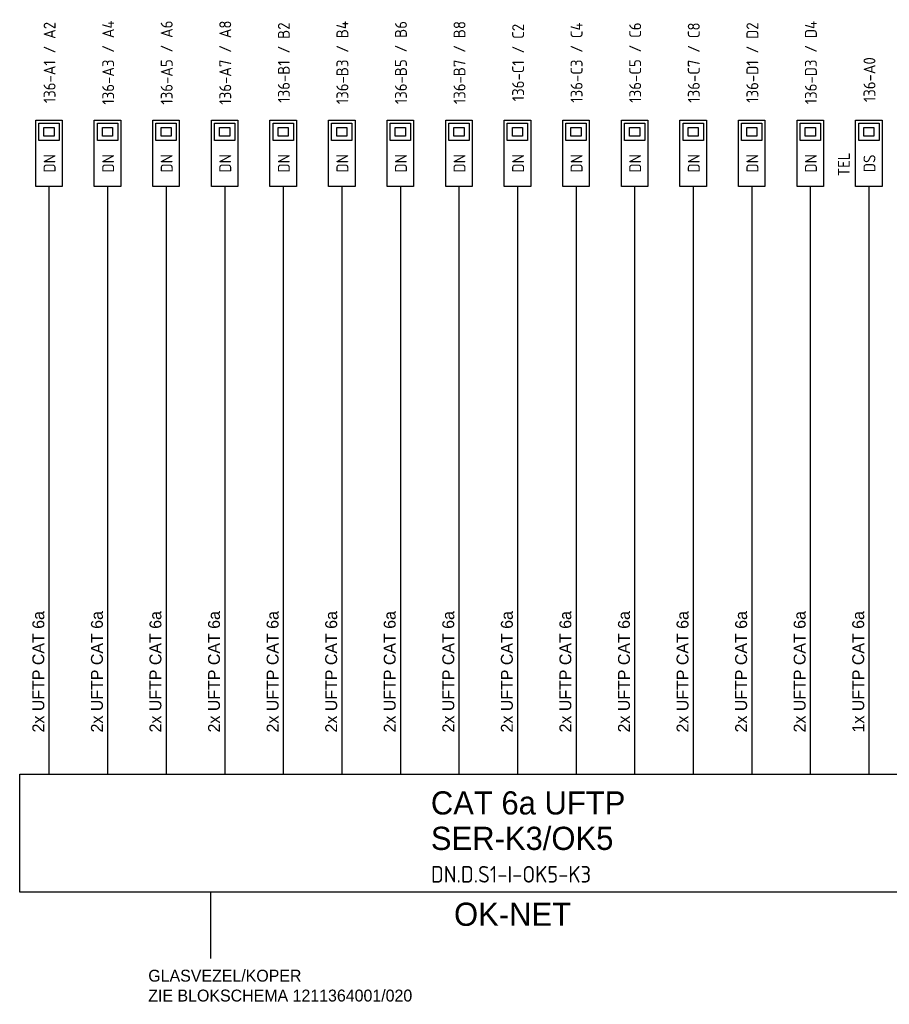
# Model space of a CAD drawing. Header units: millimetres. Extents: x -54 to 1704, y -342 to 469.
# Tile 1 of 17: x -54 to 77, y -206 to -57. Entities that reach past the tile are written whole.
import ezdxf
from ezdxf.enums import TextEntityAlignment as Align

# ---------------------------------------------------------------- set-up
doc = ezdxf.new("R2010")
doc.units = ezdxf.units.MM
for name, color, linetype in [('AT$1A---_BIJSCHRIFT', 7, 'Continuous'), ('AT$1A---_TEKST', 2, 'Continuous'), ('E--L6100', 3, 'Continuous'), ('E--L6400', 3, 'Continuous'), ('EB6441--_ATTRIB', 2, 'Continuous'), ('EL6441--_DN', 7, 'Continuous')]:
    doc.layers.add(name, color=color, linetype=linetype)
doc.styles.add('GBB_ISOP', font='b-gbp3.shx')
doc.styles.add('NORATT', font='isocp.shx')
doc.styles.add('Normaal_staand', font='iso.shx')

# ---------------------------------------------------------------- blocks, each defined once
blk = doc.blocks.new('DATA-LS3')
at = {"layer": 'E--L6400', "color": 2, "linetype": 'Continuous'}
blk.add_line((3.1, 0), (0, 0), dxfattribs=at)
for points in [[(13.1, -2), (3.1, -2), (3.1, 2), (13.1, 2)], [(12.63, 1.53), (12.63, -1.54), (10.01, -1.54), (10.01, 1.53)], [(11.98, 0.76), (11.98, -0.77), (10.67, -0.77), (10.67, 0.76)]]:
    blk.add_lwpolyline(points, close=True, dxfattribs=at)
at = {"style": 'NORATT'}
for tag, flags, p in [('CODE', 9, (8.06, 6.75)), ('M_CODE', 8, (8.06, 3.75))]:
    blk.add_attdef(tag, text='', height=1.8, dxfattribs=dict(at, flags=flags)).set_placement(p, align=Align.MIDDLE_CENTER)
at = {"color": 1, "style": 'NORATT'}
blk.add_attdef('DATACODE', text='', height=1.8, dxfattribs=at).set_placement((8.06, 3.75), align=Align.MIDDLE_CENTER)
at = {"style": 'NORATT'}
for tag, flags, p in [('PANEEL', 9, (0, 3)), ('GRP', 8, (0, -5)), ('RUIMTE', 9, (0, -7.5))]:
    blk.add_attdef(tag, text='', height=1.8, dxfattribs=dict(at, flags=flags)).set_placement(p, align=Align.MIDDLE_LEFT)
at = {"color": 1, "style": 'NORATT'}
blk.add_attdef('DATA-TST', text='', height=1.8, dxfattribs=at).set_placement((4.62, 0), align=Align.MIDDLE_LEFT)

msp = doc.modelspace()

# ---------------------------------------------------------------- linework, layer by layer
at = {"color": 3}
for p, q in [((-54.12, -171.34), (113.98, -171.34)), ((-54.12, -189.18), (-54.12, -171.34)), ((113.98, -189.18), (-54.12, -189.18))]:
    msp.add_line(p, q, dxfattribs=at)
at = {"color": 1}
msp.add_line((-25.27, -189.18), (-25.27, -199.18), dxfattribs=at)
at = {"layer": 'E--L6100', "color": 1}
msp.add_line((-49.7, -85.69), (-49.7, -171.34), dxfattribs=at)
for points in [[(-40.85, -85.69), (-40.85, -171.34)], [(-32, -85.69), (-32, -171.34)], [(-23.15, -85.69), (-23.15, -171.34)], [(-14.31, -85.69), (-14.31, -171.34)], [(-5.46, -85.69), (-5.46, -171.34)], [(3.39, -85.69), (3.39, -171.34)], [(12.24, -85.69), (12.24, -171.34)], [(21.08, -85.69), (21.08, -171.34)], [(29.93, -85.69), (29.93, -171.34)], [(38.78, -85.69), (38.78, -171.34)], [(47.63, -85.69), (47.63, -171.34)], [(56.47, -85.69), (56.47, -171.34)], [(65.32, -85.69), (65.32, -171.34)], [(74.17, -85.69), (74.17, -171.34)]]:
    msp.add_lwpolyline(points, dxfattribs=at)

# ---------------------------------------------------------------- block references
at = {"layer": 'EL6441--_DN'}
ref = msp.add_blockref('DATA-LS3', (-49.7, -85.69), dxfattribs=dict(at, rotation=90))
ref.add_attrib('DATACODE', '136-A1 / A2', dxfattribs={"layer": 'EB6441--_ATTRIB', "color": 1, "height": 1.8, "rotation": 90, "style": 'NORATT'}).set_placement((-49.6, -63.89), align=Align.MIDDLE_CENTER)
ref.add_attrib('DATA-TST', 'DN', dxfattribs={"layer": 'EB6441--_ATTRIB', "color": 1, "height": 1.8, "rotation": 90, "style": 'NORATT'}).set_placement((-49.6, -79.11), align=Align.MIDDLE_CENTER)
ref = msp.add_blockref('DATA-LS3', (-40.85, -85.69), dxfattribs=dict(at, rotation=90))
ref.add_attrib('DATACODE', '136-A3 / A4', dxfattribs={"layer": 'EB6441--_ATTRIB', "color": 1, "height": 1.8, "rotation": 90, "style": 'NORATT'}).set_placement((-40.75, -63.89), align=Align.MIDDLE_CENTER)
ref.add_attrib('DATA-TST', 'DN', dxfattribs={"layer": 'EB6441--_ATTRIB', "color": 1, "height": 1.8, "rotation": 90, "style": 'NORATT'}).set_placement((-40.75, -79.11), align=Align.MIDDLE_CENTER)
ref = msp.add_blockref('DATA-LS3', (-32, -85.69), dxfattribs=dict(at, rotation=90))
ref.add_attrib('DATACODE', '136-A5 / A6', dxfattribs={"layer": 'EB6441--_ATTRIB', "color": 1, "height": 1.8, "rotation": 90, "style": 'NORATT'}).set_placement((-31.91, -63.89), align=Align.MIDDLE_CENTER)
ref.add_attrib('DATA-TST', 'DN', dxfattribs={"layer": 'EB6441--_ATTRIB', "color": 1, "height": 1.8, "rotation": 90, "style": 'NORATT'}).set_placement((-31.91, -79.11), align=Align.MIDDLE_CENTER)
ref = msp.add_blockref('DATA-LS3', (-23.15, -85.69), dxfattribs=dict(at, rotation=90))
ref.add_attrib('DATACODE', '136-A7 / A8', dxfattribs={"layer": 'EB6441--_ATTRIB', "color": 1, "height": 1.8, "rotation": 90, "style": 'NORATT'}).set_placement((-23.06, -63.89), align=Align.MIDDLE_CENTER)
ref.add_attrib('DATA-TST', 'DN', dxfattribs={"layer": 'EB6441--_ATTRIB', "color": 1, "height": 1.8, "rotation": 90, "style": 'NORATT'}).set_placement((-23.06, -79.11), align=Align.MIDDLE_CENTER)
ref = msp.add_blockref('DATA-LS3', (-14.31, -85.69), dxfattribs=dict(at, rotation=90))
ref.add_attrib('DATACODE', '136-B1 / B2', dxfattribs={"layer": 'EB6441--_ATTRIB', "color": 1, "height": 1.8, "rotation": 90, "style": 'NORATT'}).set_placement((-14.21, -63.89), align=Align.MIDDLE_CENTER)
ref.add_attrib('DATA-TST', 'DN', dxfattribs={"layer": 'EB6441--_ATTRIB', "color": 1, "height": 1.8, "rotation": 90, "style": 'NORATT'}).set_placement((-14.21, -79.11), align=Align.MIDDLE_CENTER)
ref = msp.add_blockref('DATA-LS3', (-5.46, -85.69), dxfattribs=dict(at, rotation=90))
ref.add_attrib('DATACODE', '136-B3 / B4', dxfattribs={"layer": 'EB6441--_ATTRIB', "color": 1, "height": 1.8, "rotation": 90, "style": 'NORATT'}).set_placement((-5.37, -63.89), align=Align.MIDDLE_CENTER)
ref.add_attrib('DATA-TST', 'DN', dxfattribs={"layer": 'EB6441--_ATTRIB', "color": 1, "height": 1.8, "rotation": 90, "style": 'NORATT'}).set_placement((-5.37, -79.11), align=Align.MIDDLE_CENTER)
ref = msp.add_blockref('DATA-LS3', (3.39, -85.69), dxfattribs=dict(at, rotation=90))
ref.add_attrib('DATACODE', '136-B5 / B6', dxfattribs={"layer": 'EB6441--_ATTRIB', "color": 1, "height": 1.8, "rotation": 90, "style": 'NORATT'}).set_placement((3.48, -63.89), align=Align.MIDDLE_CENTER)
ref.add_attrib('DATA-TST', 'DN', dxfattribs={"layer": 'EB6441--_ATTRIB', "color": 1, "height": 1.8, "rotation": 90, "style": 'NORATT'}).set_placement((3.48, -79.11), align=Align.MIDDLE_CENTER)
ref = msp.add_blockref('DATA-LS3', (12.24, -85.69), dxfattribs=dict(at, rotation=90))
ref.add_attrib('DATACODE', '136-B7 / B8', dxfattribs={"layer": 'EB6441--_ATTRIB', "color": 1, "height": 1.8, "rotation": 90, "style": 'NORATT'}).set_placement((12.33, -63.89), align=Align.MIDDLE_CENTER)
ref.add_attrib('DATA-TST', 'DN', dxfattribs={"layer": 'EB6441--_ATTRIB', "color": 1, "height": 1.8, "rotation": 90, "style": 'NORATT'}).set_placement((12.33, -79.11), align=Align.MIDDLE_CENTER)
ref = msp.add_blockref('DATA-LS3', (21.08, -85.69), dxfattribs=dict(at, rotation=90))
ref.add_attrib('DATACODE', '136-C1 / C2', dxfattribs={"layer": 'EB6441--_ATTRIB', "color": 1, "height": 1.8, "rotation": 90, "style": 'NORATT'}).set_placement((21.18, -63.89), align=Align.MIDDLE_CENTER)
ref.add_attrib('DATA-TST', 'DN', dxfattribs={"layer": 'EB6441--_ATTRIB', "color": 1, "height": 1.8, "rotation": 90, "style": 'NORATT'}).set_placement((21.18, -79.11), align=Align.MIDDLE_CENTER)
ref = msp.add_blockref('DATA-LS3', (29.93, -85.69), dxfattribs=dict(at, rotation=90))
ref.add_attrib('DATACODE', '136-C3 / C4', dxfattribs={"layer": 'EB6441--_ATTRIB', "color": 1, "height": 1.8, "rotation": 90, "style": 'NORATT'}).set_placement((30.02, -63.89), align=Align.MIDDLE_CENTER)
ref.add_attrib('DATA-TST', 'DN', dxfattribs={"layer": 'EB6441--_ATTRIB', "color": 1, "height": 1.8, "rotation": 90, "style": 'NORATT'}).set_placement((30.02, -79.11), align=Align.MIDDLE_CENTER)
ref = msp.add_blockref('DATA-LS3', (38.78, -85.69), dxfattribs=dict(at, rotation=90))
ref.add_attrib('DATACODE', '136-C5 / C6', dxfattribs={"layer": 'EB6441--_ATTRIB', "color": 1, "height": 1.8, "rotation": 90, "style": 'NORATT'}).set_placement((38.87, -63.89), align=Align.MIDDLE_CENTER)
ref.add_attrib('DATA-TST', 'DN', dxfattribs={"layer": 'EB6441--_ATTRIB', "color": 1, "height": 1.8, "rotation": 90, "style": 'NORATT'}).set_placement((38.87, -79.11), align=Align.MIDDLE_CENTER)
ref = msp.add_blockref('DATA-LS3', (47.63, -85.69), dxfattribs=dict(at, rotation=90))
ref.add_attrib('DATACODE', '136-C7 / C8', dxfattribs={"layer": 'EB6441--_ATTRIB', "color": 1, "height": 1.8, "rotation": 90, "style": 'NORATT'}).set_placement((47.72, -63.89), align=Align.MIDDLE_CENTER)
ref.add_attrib('DATA-TST', 'DN', dxfattribs={"layer": 'EB6441--_ATTRIB', "color": 1, "height": 1.8, "rotation": 90, "style": 'NORATT'}).set_placement((47.72, -79.11), align=Align.MIDDLE_CENTER)
ref = msp.add_blockref('DATA-LS3', (56.47, -85.69), dxfattribs=dict(at, rotation=90))
ref.add_attrib('DATACODE', '136-D1 / D2', dxfattribs={"layer": 'EB6441--_ATTRIB', "color": 1, "height": 1.8, "rotation": 90, "style": 'NORATT'}).set_placement((56.57, -63.89), align=Align.MIDDLE_CENTER)
ref.add_attrib('DATA-TST', 'DN', dxfattribs={"layer": 'EB6441--_ATTRIB', "color": 1, "height": 1.8, "rotation": 90, "style": 'NORATT'}).set_placement((56.57, -79.11), align=Align.MIDDLE_CENTER)
ref = msp.add_blockref('DATA-LS3', (65.32, -85.69), dxfattribs=dict(at, rotation=90))
ref.add_attrib('DATACODE', '136-D3 / D4', dxfattribs={"layer": 'EB6441--_ATTRIB', "color": 1, "height": 1.8, "rotation": 90, "style": 'NORATT'}).set_placement((65.41, -63.89), align=Align.MIDDLE_CENTER)
ref.add_attrib('DATA-TST', 'DN', dxfattribs={"layer": 'EB6441--_ATTRIB', "color": 1, "height": 1.8, "rotation": 90, "style": 'NORATT'}).set_placement((65.41, -79.11), align=Align.MIDDLE_CENTER)
ref = msp.add_blockref('DATA-LS3', (74.17, -85.69), dxfattribs=dict(at, rotation=90))
ref.add_attrib('DATACODE', '136-A0', dxfattribs={"layer": 'EB6441--_ATTRIB', "color": 1, "height": 1.8, "rotation": 90, "style": 'NORATT'}).set_placement((74.26, -66.47), align=Align.MIDDLE_CENTER)
ref.add_attrib('DATA-TST', 'DS', dxfattribs={"layer": 'EB6441--_ATTRIB', "color": 1, "height": 1.8, "rotation": 90, "style": 'NORATT'}).set_placement((74.26, -79.11), align=Align.MIDDLE_CENTER)
ref.add_attrib('GRP', 'TEL', dxfattribs={"layer": 'EB6441--_ATTRIB', "color": 1, "height": 1.8, "rotation": -270, "style": 'NORATT', "oblique": 360, "flags": 8}).set_placement((70.4, -81.05), align=Align.MIDDLE_LEFT)

# ---------------------------------------------------------------- texts
at = {"layer": 'AT$1A---_BIJSCHRIFT', "color": 2, "style": 'Normaal_staand'}
msp.add_text('DN.D.S1-I-OK5-K3', height=2.5, dxfattribs=at).set_placement((8.01, -186.46), align=Align.MIDDLE_LEFT)
at = {"layer": 'AT$1A---_TEKST', "style": 'GBB_ISOP'}
for s, p in [('2x UFTP CAT 6a', (-49.86, -165.04)), ('2x UFTP CAT 6a', (-41.01, -165.04)), ('2x UFTP CAT 6a', (-32.17, -165.04)), ('2x UFTP CAT 6a', (-23.32, -165.04)), ('2x UFTP CAT 6a', (-14.47, -165.04)), ('2x UFTP CAT 6a', (-5.62, -165.04)), ('2x UFTP CAT 6a', (3.22, -165.04)), ('2x UFTP CAT 6a', (12.07, -165.04)), ('2x UFTP CAT 6a', (20.92, -165.04)), ('2x UFTP CAT 6a', (29.76, -165.04)), ('2x UFTP CAT 6a', (38.61, -165.04)), ('2x UFTP CAT 6a', (47.46, -165.04)), ('2x UFTP CAT 6a', (56.31, -165.04)), ('2x UFTP CAT 6a', (65.15, -165.04)), ('1x UFTP CAT 6a', (74, -165.04))]:
    msp.add_text(s, height=1.8, rotation=90, dxfattribs=at).set_placement(p, align=Align.BOTTOM_LEFT)
at = {"layer": 'AT$1A---_TEKST', "color": 3, "style": 'GBB_ISOP'}
for s, p in [('CAT 6a UFTP', (8, -175.68)), ('SER-K3/OK5', (8, -181.03))]:
    msp.add_text(s, height=3.5, dxfattribs=at).set_placement(p, align=Align.MIDDLE_LEFT)
msp.add_text('OK-NET', height=3.5, dxfattribs=at).set_placement((20.34, -192.49), align=Align.MIDDLE)
at = {"layer": 'AT$1A---_TEKST', "style": 'GBB_ISOP'}
for s, p in [('GLASVEZEL/KOPER', (-34.69, -203.21)), ('ZIE BLOKSCHEMA 1211364001/020', (-34.69, -206.21))]:
    msp.add_text(s, height=1.8, dxfattribs=at).set_placement(p, align=Align.BOTTOM_LEFT)

doc.saveas('drawing.dxf')
